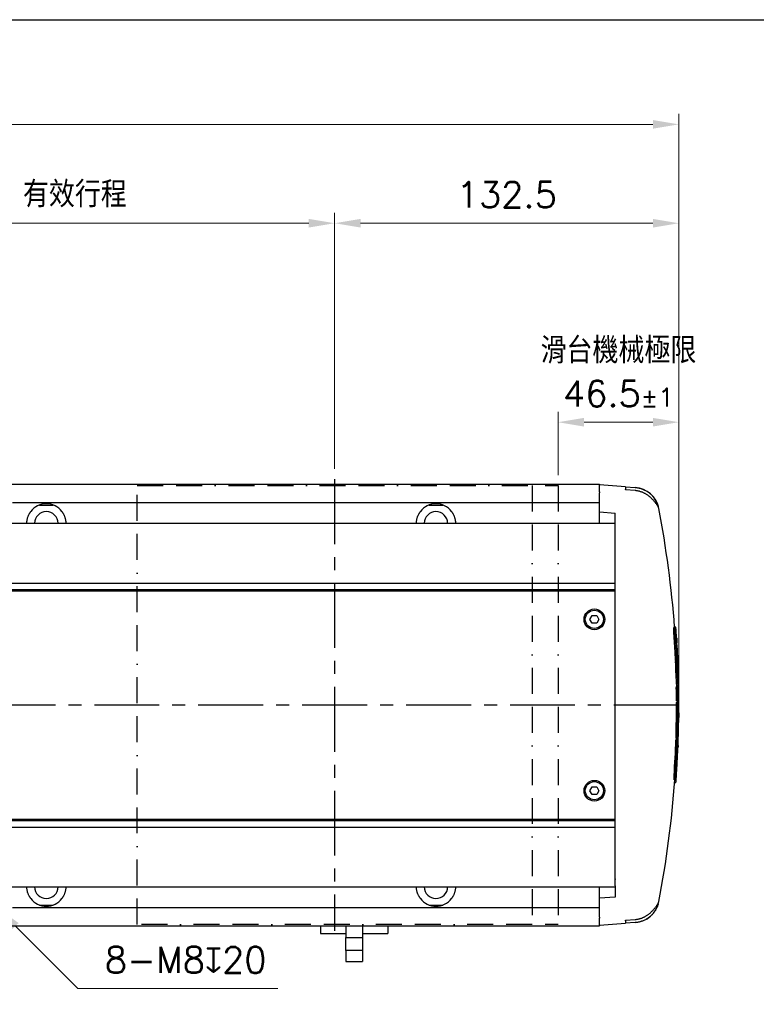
# Model space of a CAD drawing. Header units: millimetres. Extents: x 2163 to 8256, y 0 to 2680.
# Tile 47 of 47: x 7462 to 7745, y 2301 to 2680. Entities that reach past the tile are written whole.
import ezdxf

# ---------------------------------------------------------------- set-up
doc = ezdxf.new("R2010")
doc.units = ezdxf.units.MM
doc.linetypes.add('BORDERX2', pattern=[3.5, 1, -0.5, 1, -0.5, 0, -0.5])
doc.linetypes.add('CENTERX2', pattern=[4, 2.5, -0.5, 0.5, -0.5])
doc.layers.add('AM_0', color=7, linetype='Continuous', lineweight=50)
doc.layers.add('可見 (ISO)', color=7, linetype='Continuous', lineweight=25)
doc.styles.add('尺寸標註', font='romans.shx', dxfattribs={"bigfont": 'CHINESET.SHX'})
doc.dimstyles.new('CNS4~1$0', dxfattribs={"dimtxt": 10, "dimasz": 10, "dimexe": 4, "dimexo": 4, "dimgap": 6, "dimtad": 1, "dimtoh": 1, "dimdsep": 46, "dimtxsty": '尺寸標註', "dimcen": 0, "dimclrd": 2, "dimclre": 2, "dimclrt": 3, "dimadec": 0, "dimazin": 2, "dimtp": 0.1, "dimtm": 0.1, "dimtfac": 0.71, "dimtmove": 0, "dimatfit": 0, "dimfxl": 4, "dimlwd": 13, "dimlwe": 13, "dimarcsym": 0})
doc.dimstyles.new('CNS4~1$4', dxfattribs={"dimtxt": 10, "dimasz": 10, "dimexe": 4, "dimexo": 4, "dimgap": 6, "dimtad": 1, "dimtoh": 1, "dimdsep": 46, "dimtxsty": '尺寸標註', "dimcen": 0, "dimclrd": 2, "dimclre": 2, "dimclrt": 3, "dimadec": 0, "dimazin": 2, "dimtp": 0.1, "dimtm": 0.1, "dimtfac": 0.71, "dimtmove": 0, "dimatfit": 0, "dimfxl": 4, "dimlwd": 13, "dimlwe": 13, "dimarcsym": 0})

# ---------------------------------------------------------------- blocks, each defined once
blk = doc.blocks.new('*D240')
at = {"color": 2, "lineweight": 13, "transparency": 16777216}
for p, q in [((7450.33, 2341), (7453.15, 2338.17)), ((7460.22, 2331.1), (7484.23, 2307.07)), ((7484.23, 2307.07), (7561.19, 2307.07))]:
    blk.add_line(p, q, dxfattribs=at)
at = {"color": 2, "transparency": 16777216}
blk.add_solid([(7461.4, 2332.27), (7459.04, 2329.92), (7453.15, 2338.17)], dxfattribs=at)
at = {"layer": 'Defpoints', "color": 0, "transparency": 16777216}
for p in [(7450.33, 2341), (7453.15, 2338.17)]:
    blk.add_point(p, dxfattribs=at)
at = {"color": 3, "transparency": 16777216, "insert": (7525.71, 2318.07), "char_height": 10, "attachment_point": 5, "style": '尺寸標註'}
blk.add_mtext('8-M8{\\Famgdt;x}20', dxfattribs=at)
blk = doc.blocks.new('*D264')
at = {"layer": 'AM_0', "color": 2, "lineweight": 13, "transparency": 16777216}
for p, q in [((7383.06, 2507.23), (7383.06, 2605.78)), ((7583.06, 2507.23), (7583.06, 2605.78)), ((7393.06, 2601.78), (7573.06, 2601.78))]:
    blk.add_line(p, q, dxfattribs=at)
at = {"layer": 'AM_0', "color": 2, "transparency": 16777216}
for points in [[(7393.06, 2603.44), (7393.06, 2600.11), (7383.06, 2601.78)], [(7573.06, 2603.44), (7573.06, 2600.11), (7583.06, 2601.78)]]:
    blk.add_solid(points, dxfattribs=at)
at = {"layer": 'Defpoints', "color": 0, "transparency": 16777216}
for p in [(7583.06, 2601.78), (7383.06, 2503.23), (7583.06, 2503.23)]:
    blk.add_point(p, dxfattribs=at)
at = {"layer": 'AM_0', "color": 3, "transparency": 16777216, "insert": (7483.06, 2612.88), "char_height": 10, "attachment_point": 5, "style": '尺寸標註'}
blk.add_mtext('有效行程\\P', dxfattribs=at)
blk = doc.blocks.new('*D265')
at = {"layer": 'AM_0', "color": 2, "lineweight": 13, "transparency": 16777216}
for p, q in [((7583.06, 2507.23), (7583.06, 2605.78)), ((7715.56, 2420.23), (7715.56, 2605.78)), ((7593.06, 2601.78), (7705.56, 2601.78))]:
    blk.add_line(p, q, dxfattribs=at)
at = {"layer": 'AM_0', "color": 2, "transparency": 16777216}
for points in [[(7593.06, 2603.44), (7593.06, 2600.11), (7583.06, 2601.78)], [(7705.56, 2603.44), (7705.56, 2600.11), (7715.56, 2601.78)]]:
    blk.add_solid(points, dxfattribs=at)
at = {"layer": 'Defpoints', "color": 0, "transparency": 16777216}
for p in [(7715.56, 2601.78), (7583.06, 2503.23), (7715.56, 2416.23)]:
    blk.add_point(p, dxfattribs=at)
at = {"layer": 'AM_0', "color": 3, "transparency": 16777216, "insert": (7649.31, 2612.78), "char_height": 10, "attachment_point": 5, "style": '尺寸標註'}
blk.add_mtext('132.5', dxfattribs=at)
blk = doc.blocks.new('*D266')
at = {"color": 2, "lineweight": 13, "transparency": 16777216}
for p, q in [((7669.06, 2504.73), (7669.06, 2529.15)), ((7715.56, 2420.23), (7715.56, 2529.15)), ((7705.56, 2525.15), (7679.06, 2525.15))]:
    blk.add_line(p, q, dxfattribs=at)
at = {"color": 2, "transparency": 16777216}
for points in [[(7679.06, 2526.81), (7679.06, 2523.48), (7669.06, 2525.15)], [(7705.56, 2526.81), (7705.56, 2523.48), (7715.56, 2525.15)]]:
    blk.add_solid(points, dxfattribs=at)
at = {"layer": 'Defpoints', "color": 0, "transparency": 16777216}
for p in [(7669.06, 2525.15), (7669.06, 2500.73), (7715.56, 2416.23)]:
    blk.add_point(p, dxfattribs=at)
at = {"color": 3, "transparency": 16777216, "insert": (7692.31, 2544.48), "char_height": 10, "attachment_point": 5, "style": '尺寸標註'}
blk.add_mtext('滑台機械極限\\P46.5{}{\\H0.71x;\\C3;%%p1}', dxfattribs=at)
blk = doc.blocks.new('*D267')
at = {"layer": 'AM_0', "color": 2, "lineweight": 13, "transparency": 16777216}
for p, q in [((7104.56, 2420.23), (7104.56, 2643.85)), ((7715.56, 2420.23), (7715.56, 2643.85)), ((7705.56, 2639.85), (7114.56, 2639.85))]:
    blk.add_line(p, q, dxfattribs=at)
at = {"layer": 'AM_0', "color": 2, "transparency": 16777216}
for points in [[(7114.56, 2641.51), (7114.56, 2638.18), (7104.56, 2639.85)], [(7705.56, 2641.51), (7705.56, 2638.18), (7715.56, 2639.85)]]:
    blk.add_solid(points, dxfattribs=at)
at = {"layer": 'Defpoints', "color": 0, "transparency": 16777216}
for p in [(7104.56, 2639.85), (7104.56, 2416.23), (7715.56, 2416.23)]:
    blk.add_point(p, dxfattribs=at)
at = {"layer": 'AM_0', "color": 3, "transparency": 16777216, "insert": (7446.48, 2650.85), "char_height": 10, "attachment_point": 5, "style": '尺寸標註'}
blk.add_mtext('L', dxfattribs=at)

msp = doc.modelspace()

# ---------------------------------------------------------------- linework, layer by layer
at = {"color": 4, "linetype": 'CENTERX2', "ltscale": 10}
for p, q in [((7583.064, 2503.226), (7583.064, 2329.226)), ((7715.564, 2416.226), (7104.564, 2416.226))]:
    msp.add_line(p, q, dxfattribs=at)
for p, q in [((7129.064, 2463.226), (7691.064, 2463.226)), ((7129.064, 2460.726), (7691.064, 2460.726)), ((7129.064, 2460.226), (7691.064, 2460.226)), ((7129.064, 2372.226), (7691.064, 2372.226)), ((7129.064, 2371.726), (7691.064, 2371.726)), ((7129.064, 2369.226), (7691.064, 2369.226))]:
    msp.add_line(p, q)
at = {"color": 5}
msp.add_lwpolyline([(6424.156, 2680.163), (8256.421, 2680.163), (8256.421, 0), (6424.156, 0)], close=True, dxfattribs=at)
at = {"color": 3, "linetype": 'BORDERX2', "ltscale": 10}
msp.add_lwpolyline([(7507.064, 2500.726), (7659.064, 2500.726), (7659.064, 2331.726), (7507.064, 2331.726)], close=True, dxfattribs=at)
msp.add_lwpolyline([(7664.064, 2500.726), (7669.064, 2500.726), (7669.064, 2331.726), (7664.064, 2331.726)], dxfattribs=at)
at = {"layer": '可見 (ISO)'}
for p, q in [((7135.064, 2501.226), (7685.064, 2501.226)), ((7685.064, 2501.226), (7685.064, 2501.185)), ((7685.064, 2498.356), (7685.064, 2501.185)), ((7695.064, 2500.276), (7685.064, 2500.976)), ((7695.064, 2500.276), (7695.064, 2499.291)), ((7695.064, 2500.276), (7698.71, 2500.021)), ((7695.064, 2499.098), (7695.064, 2499.291)), ((7698.722, 2498.814), (7695.064, 2499.098)), ((7685.064, 2498.356), (7685.064, 2497.952)), ((7685.064, 2490.636), (7685.064, 2497.952)), ((7459.064, 2494.226), (7685.064, 2494.226)), ((7469.465, 2493.261), (7474.664, 2493.261)), ((7619.465, 2493.261), (7624.664, 2493.261)), ((7685.064, 2490.636), (7691.064, 2490.171)), ((7685.064, 2486.226), (7685.064, 2490.636)), ((7691.064, 2346.559), (7691.064, 2490.171)), ((7129.064, 2486.226), (7691.064, 2486.226)), ((7681.332, 2449.226), (7682.198, 2450.726)), ((7682.198, 2450.726), (7683.93, 2450.726)), ((7683.93, 2450.726), (7684.796, 2449.226)), ((7682.198, 2447.726), (7681.332, 2449.226)), ((7683.93, 2447.726), (7682.198, 2447.726)), ((7684.796, 2449.226), (7683.93, 2447.726)), ((7714.128, 2446.135), (7713.628, 2446.135)), ((7714.436, 2446.16), (7713.943, 2446.16)), ((7714.19, 2443.831), (7713.69, 2443.831)), ((7714.462, 2444.412), (7714.434, 2444.412)), ((7714.545, 2443.764), (7714.521, 2443.764)), ((7714.729, 2439.878), (7714.661, 2439.878)), ((7714.774, 2439.578), (7714.679, 2439.578)), ((7714.799, 2439.386), (7714.69, 2439.386)), ((7714.849, 2438.93), (7714.716, 2438.93)), ((7714.928, 2438.18), (7714.758, 2438.18)), ((7714.656, 2435.994), (7714.156, 2435.994)), ((7715.001, 2435.312), (7714.973, 2435.312)), ((7715.066, 2434.733), (7715.041, 2434.733)), ((7714.794, 2432.97), (7714.294, 2432.97)), ((7714.942, 2432.374), (7714.851, 2432.374)), ((7715.164, 2430.778), (7714.993, 2430.778)), ((7714.976, 2427.828), (7714.476, 2427.828)), ((7715.203, 2430.478), (7715.017, 2430.478)), ((7715.223, 2430.287), (7715.033, 2430.287)), ((7715.26, 2429.899), (7715.064, 2429.899)), ((7715.35, 2428.74), (7715.151, 2428.74)), ((7715.369, 2428.547), (7715.164, 2428.547)), ((7715.371, 2428.528), (7715.166, 2428.528)), ((7715.284, 2423.673), (7714.784, 2423.673)), ((7715.333, 2425.826), (7715.304, 2425.826)), ((7715.406, 2424.274), (7715.381, 2424.274)), ((7715.09, 2422.863), (7714.59, 2422.863)), ((7715.435, 2419.48), (7715.406, 2419.48)), ((7715.471, 2419.813), (7715.446, 2419.813)), ((7715.142, 2417.862), (7714.642, 2417.862)), ((7715.247, 2417.343), (7714.747, 2417.343)), ((7715.563, 2417.158), (7715.302, 2417.158)), ((7715.456, 2415.619), (7715.428, 2415.619)), ((7715.143, 2415.038), (7714.643, 2415.038)), ((7715.492, 2414.971), (7715.468, 2414.971)), ((7715.472, 2409.388), (7715.303, 2409.388)), ((7715.448, 2410.137), (7715.315, 2410.137)), ((7715.43, 2410.594), (7715.322, 2410.594)), ((7715.42, 2410.785), (7715.324, 2410.785)), ((7715.396, 2411.085), (7715.328, 2411.085)), ((7715.043, 2407.201), (7714.543, 2407.201)), ((7715.339, 2406.52), (7715.311, 2406.52)), ((7715.362, 2405.941), (7715.338, 2405.941)), ((7714.92, 2402.814), (7714.42, 2402.814)), ((7715.069, 2403.581), (7714.569, 2403.581)), ((7715.175, 2401.985), (7715, 2401.985)), ((7715.192, 2401.686), (7715.025, 2401.686)), ((7715.199, 2401.494), (7715.039, 2401.494)), ((7715.208, 2401.107), (7715.056, 2401.107)), ((7715.22, 2399.735), (7715.001, 2399.735)), ((7715.219, 2399.755), (7715.002, 2399.755)), ((7715.214, 2399.948), (7715.01, 2399.948)), ((7714.901, 2395.31), (7714.872, 2395.31)), ((7714.907, 2394.696), (7714.882, 2394.696)), ((7714.221, 2389.064), (7713.721, 2389.064)), ((7714.642, 2390.235), (7714.496, 2390.235)), ((7714.645, 2390.67), (7714.524, 2390.67)), ((7714.643, 2390.861), (7714.536, 2390.861)), ((7714.64, 2391.271), (7714.562, 2391.271)), ((7714.305, 2387.454), (7713.805, 2387.454)), ((7714.436, 2386.292), (7713.943, 2386.292)), ((7714.537, 2387.579), (7714.314, 2387.579)), ((7681.332, 2383.226), (7682.198, 2384.726)), ((7682.198, 2381.726), (7681.332, 2383.226)), ((7682.198, 2384.726), (7683.93, 2384.726)), ((7683.93, 2381.726), (7682.198, 2381.726)), ((7683.93, 2384.726), (7684.796, 2383.226)), ((7684.796, 2383.226), (7683.93, 2381.726)), ((7691.064, 2349.304), (7691.064, 2349.014)), ((7129.064, 2346.226), (7691.064, 2346.226)), ((7685.064, 2341.815), (7685.064, 2346.226)), ((7691.064, 2346.559), (7691.064, 2342.281)), ((7691.064, 2342.281), (7685.064, 2341.815)), ((7685.064, 2334.499), (7685.064, 2341.815)), ((7459.064, 2338.226), (7685.064, 2338.226)), ((7469.465, 2339.191), (7474.664, 2339.191)), ((7619.465, 2339.191), (7624.664, 2339.191)), ((7685.064, 2334.499), (7685.064, 2334.096)), ((7685.064, 2331.266), (7685.064, 2334.096)), ((7685.064, 2331.476), (7695.064, 2332.175)), ((7695.064, 2333.353), (7698.722, 2333.637)), ((7695.064, 2333.16), (7695.064, 2333.353)), ((7695.064, 2333.16), (7695.064, 2332.175)), ((7698.71, 2332.43), (7695.064, 2332.175)), ((7135.064, 2331.226), (7587.394, 2331.226)), ((7577.569, 2331.226), (7577.569, 2328.226)), ((7577.569, 2328.226), (7587.394, 2328.226)), ((7587.394, 2331.226), (7587.394, 2326.726)), ((7587.394, 2331.226), (7593.744, 2331.226)), ((7593.744, 2331.226), (7685.064, 2331.226)), ((7593.744, 2331.226), (7593.744, 2326.726)), ((7593.744, 2328.226), (7603.569, 2328.226)), ((7603.569, 2331.226), (7603.569, 2328.226)), ((7685.064, 2331.266), (7685.064, 2331.226)), ((7587.394, 2321.726), (7587.394, 2326.726)), ((7587.394, 2326.726), (7593.744, 2326.726)), ((7593.744, 2326.726), (7593.744, 2321.726)), ((7593.744, 2321.726), (7587.394, 2321.726)), ((7587.394, 2321.726), (7587.394, 2317.526)), ((7593.744, 2321.726), (7593.744, 2317.526)), ((7587.394, 2317.526), (7593.744, 2317.526))]:
    msp.add_line(p, q, dxfattribs=at)
at = {"layer": '可見 (ISO)', "flags": 128}
for points in [[(7698.71, 2500.021), (7699.015, 2499.995), (7699.326, 2499.959), (7699.643, 2499.911), (7699.962, 2499.853), (7700.282, 2499.785), (7700.601, 2499.705), (7700.917, 2499.614), (7701.229, 2499.514), (7701.535, 2499.404), (7701.834, 2499.286), (7702.124, 2499.161), (7702.403, 2499.03), (7702.675, 2498.892), (7702.948, 2498.742), (7703.222, 2498.58), (7703.496, 2498.408), (7703.766, 2498.224), (7704.032, 2498.031), (7704.291, 2497.829), (7704.543, 2497.618), (7704.787, 2497.401), (7705.02, 2497.179), (7705.243, 2496.953), (7705.454, 2496.726)], [(7703.968, 2496.726), (7703.773, 2496.875), (7703.576, 2497.019), (7703.376, 2497.157), (7703.175, 2497.29), (7702.974, 2497.416), (7702.772, 2497.537), (7702.57, 2497.651), (7702.37, 2497.758), (7702.166, 2497.861), (7701.956, 2497.961), (7701.74, 2498.058), (7701.52, 2498.15), (7701.294, 2498.238), (7701.065, 2498.321), (7700.833, 2498.399), (7700.598, 2498.471), (7700.362, 2498.536), (7700.124, 2498.595), (7699.886, 2498.648), (7699.649, 2498.694), (7699.413, 2498.733), (7699.18, 2498.767), (7698.949, 2498.794), (7698.722, 2498.814)], [(7707.606, 2492.734), (7707.59, 2492.726), (7707.563, 2492.744), (7707.526, 2492.787), (7707.477, 2492.855), (7707.415, 2492.946), (7707.34, 2493.06), (7707.251, 2493.195), (7707.147, 2493.349), (7707.03, 2493.519), (7706.898, 2493.704), (7706.753, 2493.901), (7706.595, 2494.108), (7706.424, 2494.322), (7706.241, 2494.542), (7706.049, 2494.765), (7705.846, 2494.99), (7705.635, 2495.216), (7705.416, 2495.44), (7705.19, 2495.663), (7704.956, 2495.883), (7704.717, 2496.1), (7704.472, 2496.313), (7704.222, 2496.522), (7703.968, 2496.726)], [(7705.454, 2496.726), (7705.624, 2496.532), (7705.788, 2496.333), (7705.947, 2496.132), (7706.1, 2495.927), (7706.246, 2495.721), (7706.385, 2495.513), (7706.517, 2495.304), (7706.641, 2495.097), (7706.758, 2494.892), (7706.866, 2494.691), (7706.966, 2494.493), (7707.059, 2494.299), (7707.144, 2494.111), (7707.221, 2493.932), (7707.29, 2493.762), (7707.351, 2493.601), (7707.405, 2493.452), (7707.452, 2493.314), (7707.493, 2493.189), (7707.527, 2493.078), (7707.555, 2492.981), (7707.577, 2492.899), (7707.594, 2492.833), (7707.606, 2492.782)], [(7707.606, 2492.782), (7707.606, 2492.779), (7707.607, 2492.776), (7707.607, 2492.774), (7707.608, 2492.771), (7707.608, 2492.769), (7707.608, 2492.766), (7707.609, 2492.764), (7707.609, 2492.761), (7707.609, 2492.759), (7707.609, 2492.757), (7707.609, 2492.755), (7707.609, 2492.753), (7707.609, 2492.751), (7707.609, 2492.749), (7707.609, 2492.747), (7707.609, 2492.746), (7707.609, 2492.744), (7707.608, 2492.742), (7707.608, 2492.741), (7707.608, 2492.739), (7707.607, 2492.738), (7707.607, 2492.737), (7707.606, 2492.735), (7707.606, 2492.734)], [(7464.566, 2486.225), (7464.571, 2486.478), (7464.583, 2486.729), (7464.603, 2486.978), (7464.632, 2487.223), (7464.668, 2487.465), (7464.711, 2487.702), (7464.762, 2487.933), (7464.819, 2488.159), (7464.881, 2488.377), (7464.948, 2488.589), (7465.018, 2488.792), (7465.092, 2488.988), (7465.169, 2489.175), (7465.247, 2489.352), (7465.327, 2489.521), (7465.41, 2489.684), (7465.494, 2489.841), (7465.58, 2489.992), (7465.666, 2490.137), (7465.752, 2490.274), (7465.837, 2490.403), (7465.92, 2490.525), (7466, 2490.638), (7466.076, 2490.741)], [(7478.053, 2490.741), (7478.129, 2490.638), (7478.209, 2490.525), (7478.292, 2490.403), (7478.377, 2490.274), (7478.463, 2490.137), (7478.549, 2489.992), (7478.635, 2489.841), (7478.719, 2489.684), (7478.802, 2489.521), (7478.882, 2489.352), (7478.96, 2489.175), (7479.037, 2488.988), (7479.111, 2488.792), (7479.181, 2488.589), (7479.248, 2488.377), (7479.31, 2488.159), (7479.367, 2487.933), (7479.418, 2487.702), (7479.461, 2487.465), (7479.497, 2487.223), (7479.526, 2486.978), (7479.546, 2486.729), (7479.558, 2486.478), (7479.563, 2486.225)], [(7614.566, 2486.225), (7614.571, 2486.478), (7614.583, 2486.729), (7614.603, 2486.978), (7614.632, 2487.223), (7614.668, 2487.465), (7614.711, 2487.702), (7614.762, 2487.933), (7614.819, 2488.159), (7614.881, 2488.377), (7614.948, 2488.589), (7615.018, 2488.792), (7615.092, 2488.988), (7615.169, 2489.175), (7615.247, 2489.352), (7615.327, 2489.521), (7615.41, 2489.684), (7615.494, 2489.841), (7615.58, 2489.992), (7615.666, 2490.137), (7615.752, 2490.274), (7615.837, 2490.403), (7615.92, 2490.525), (7616, 2490.638), (7616.076, 2490.741)], [(7628.053, 2490.741), (7628.129, 2490.638), (7628.209, 2490.525), (7628.292, 2490.403), (7628.377, 2490.274), (7628.463, 2490.137), (7628.549, 2489.992), (7628.635, 2489.841), (7628.719, 2489.684), (7628.802, 2489.521), (7628.882, 2489.352), (7628.96, 2489.175), (7629.037, 2488.988), (7629.111, 2488.792), (7629.181, 2488.589), (7629.248, 2488.377), (7629.31, 2488.159), (7629.367, 2487.933), (7629.418, 2487.702), (7629.461, 2487.465), (7629.497, 2487.223), (7629.526, 2486.978), (7629.546, 2486.729), (7629.558, 2486.478), (7629.563, 2486.225)], [(7713.69, 2443.831), (7713.68, 2443.982), (7713.671, 2444.129), (7713.662, 2444.274), (7713.654, 2444.42), (7713.646, 2444.565), (7713.638, 2444.708), (7713.631, 2444.848), (7713.625, 2444.984), (7713.619, 2445.114), (7713.615, 2445.238), (7713.61, 2445.356), (7713.607, 2445.466), (7713.605, 2445.568), (7713.603, 2445.661), (7713.602, 2445.745), (7713.602, 2445.823), (7713.602, 2445.893), (7713.604, 2445.956), (7713.606, 2446.01), (7713.609, 2446.055), (7713.612, 2446.09), (7713.617, 2446.115), (7713.622, 2446.13), (7713.628, 2446.135)], [(7714.19, 2443.831), (7714.179, 2443.999), (7714.169, 2444.164), (7714.159, 2444.327), (7714.15, 2444.489), (7714.141, 2444.651), (7714.133, 2444.809), (7714.126, 2444.962), (7714.12, 2445.108), (7714.114, 2445.248), (7714.11, 2445.378), (7714.106, 2445.499), (7714.104, 2445.609), (7714.102, 2445.709), (7714.102, 2445.799), (7714.102, 2445.88), (7714.103, 2445.951), (7714.106, 2446.012), (7714.109, 2446.061), (7714.113, 2446.098), (7714.119, 2446.122), (7714.125, 2446.133), (7714.132, 2446.133), (7714.139, 2446.12), (7714.147, 2446.097)], [(7714.147, 2446.097), (7714.152, 2446.085), (7714.157, 2446.074), (7714.161, 2446.061), (7714.166, 2446.049), (7714.17, 2446.035), (7714.175, 2446.021), (7714.18, 2446.007), (7714.184, 2445.992), (7714.189, 2445.976), (7714.194, 2445.96), (7714.198, 2445.943), (7714.203, 2445.926), (7714.208, 2445.908), (7714.213, 2445.89), (7714.217, 2445.871), (7714.222, 2445.851), (7714.227, 2445.831), (7714.231, 2445.811), (7714.236, 2445.79), (7714.241, 2445.769), (7714.246, 2445.747), (7714.25, 2445.724), (7714.255, 2445.701), (7714.26, 2445.678)], [(7714.722, 2442.073), (7714.726, 2442.027), (7714.73, 2441.978), (7714.733, 2441.926), (7714.738, 2441.871), (7714.742, 2441.813), (7714.746, 2441.753), (7714.75, 2441.69), (7714.755, 2441.625), (7714.76, 2441.558), (7714.764, 2441.487), (7714.769, 2441.412), (7714.774, 2441.335), (7714.78, 2441.254), (7714.785, 2441.171), (7714.791, 2441.084), (7714.796, 2440.995), (7714.802, 2440.903), (7714.808, 2440.808), (7714.814, 2440.711), (7714.82, 2440.611), (7714.827, 2440.509), (7714.833, 2440.405), (7714.839, 2440.298), (7714.846, 2440.19)], [(7714.372, 2432.97), (7714.364, 2433.057), (7714.355, 2433.148), (7714.346, 2433.244), (7714.337, 2433.344), (7714.328, 2433.449), (7714.319, 2433.559), (7714.31, 2433.672), (7714.3, 2433.789), (7714.291, 2433.91), (7714.282, 2434.034), (7714.272, 2434.162), (7714.263, 2434.292), (7714.253, 2434.426), (7714.244, 2434.562), (7714.234, 2434.7), (7714.225, 2434.841), (7714.216, 2434.982), (7714.207, 2435.126), (7714.198, 2435.27), (7714.189, 2435.415), (7714.18, 2435.56), (7714.172, 2435.705), (7714.164, 2435.85), (7714.156, 2435.994)], [(7714.942, 2432.374), (7714.932, 2432.447), (7714.921, 2432.528), (7714.91, 2432.619), (7714.899, 2432.716), (7714.887, 2432.821), (7714.876, 2432.933), (7714.864, 2433.05), (7714.853, 2433.174), (7714.841, 2433.308), (7714.828, 2433.449), (7714.816, 2433.598), (7714.803, 2433.755), (7714.79, 2433.918), (7714.778, 2434.088), (7714.765, 2434.264), (7714.752, 2434.445), (7714.739, 2434.63), (7714.726, 2434.82), (7714.714, 2435.013), (7714.702, 2435.208), (7714.69, 2435.404), (7714.678, 2435.601), (7714.667, 2435.798), (7714.656, 2435.994)], [(7715.346, 2429.431), (7715.349, 2429.352), (7715.352, 2429.275), (7715.354, 2429.203), (7715.356, 2429.134), (7715.358, 2429.069), (7715.36, 2429.008), (7715.362, 2428.95), (7715.363, 2428.895), (7715.365, 2428.842), (7715.366, 2428.793), (7715.367, 2428.748), (7715.369, 2428.707), (7715.369, 2428.669), (7715.37, 2428.636), (7715.371, 2428.607), (7715.371, 2428.582), (7715.371, 2428.563), (7715.372, 2428.547), (7715.371, 2428.537), (7715.371, 2428.53), (7715.371, 2428.528), (7715.37, 2428.53), (7715.37, 2428.537), (7715.369, 2428.547)], [(7715.369, 2428.547), (7715.368, 2428.552), (7715.368, 2428.556), (7715.367, 2428.561), (7715.366, 2428.567), (7715.366, 2428.573), (7715.365, 2428.579), (7715.364, 2428.585), (7715.364, 2428.592), (7715.363, 2428.599), (7715.362, 2428.606), (7715.361, 2428.614), (7715.361, 2428.622), (7715.36, 2428.63), (7715.359, 2428.638), (7715.358, 2428.647), (7715.357, 2428.656), (7715.356, 2428.666), (7715.356, 2428.676), (7715.355, 2428.686), (7715.354, 2428.696), (7715.353, 2428.707), (7715.352, 2428.718), (7715.351, 2428.729), (7715.35, 2428.74)], [(7714.643, 2415.038), (7714.644, 2415.189), (7714.645, 2415.337), (7714.647, 2415.482), (7714.649, 2415.628), (7714.652, 2415.773), (7714.654, 2415.916), (7714.658, 2416.056), (7714.661, 2416.192), (7714.665, 2416.323), (7714.669, 2416.447), (7714.674, 2416.564), (7714.678, 2416.674), (7714.683, 2416.776), (7714.688, 2416.869), (7714.693, 2416.953), (7714.698, 2417.031), (7714.704, 2417.101), (7714.71, 2417.164), (7714.716, 2417.218), (7714.722, 2417.263), (7714.728, 2417.298), (7714.734, 2417.323), (7714.741, 2417.337), (7714.747, 2417.342)], [(7715.143, 2415.038), (7715.144, 2415.207), (7715.146, 2415.372), (7715.148, 2415.535), (7715.15, 2415.698), (7715.153, 2415.859), (7715.157, 2416.017), (7715.16, 2416.17), (7715.165, 2416.317), (7715.169, 2416.456), (7715.174, 2416.586), (7715.18, 2416.707), (7715.185, 2416.818), (7715.191, 2416.917), (7715.197, 2417.006), (7715.203, 2417.087), (7715.209, 2417.159), (7715.216, 2417.22), (7715.223, 2417.269), (7715.23, 2417.306), (7715.237, 2417.33), (7715.244, 2417.341), (7715.251, 2417.34), (7715.257, 2417.328), (7715.264, 2417.304)], [(7715.264, 2417.304), (7715.268, 2417.293), (7715.271, 2417.281), (7715.275, 2417.269), (7715.279, 2417.256), (7715.282, 2417.243), (7715.286, 2417.229), (7715.289, 2417.214), (7715.293, 2417.199), (7715.297, 2417.183), (7715.3, 2417.167), (7715.304, 2417.15), (7715.307, 2417.133), (7715.31, 2417.115), (7715.314, 2417.097), (7715.317, 2417.078), (7715.32, 2417.059), (7715.324, 2417.039), (7715.327, 2417.019), (7715.33, 2416.998), (7715.333, 2416.976), (7715.336, 2416.954), (7715.34, 2416.932), (7715.343, 2416.909), (7715.346, 2416.885)], [(7715.547, 2413.28), (7715.548, 2413.234), (7715.548, 2413.185), (7715.548, 2413.133), (7715.548, 2413.078), (7715.548, 2413.021), (7715.548, 2412.96), (7715.548, 2412.898), (7715.548, 2412.833), (7715.547, 2412.765), (7715.547, 2412.694), (7715.547, 2412.62), (7715.546, 2412.543), (7715.546, 2412.462), (7715.545, 2412.379), (7715.544, 2412.292), (7715.544, 2412.203), (7715.543, 2412.111), (7715.542, 2412.016), (7715.541, 2411.919), (7715.54, 2411.819), (7715.539, 2411.717), (7715.538, 2411.612), (7715.537, 2411.506), (7715.535, 2411.397)], [(7714.569, 2403.581), (7714.563, 2403.654), (7714.558, 2403.736), (7714.554, 2403.826), (7714.55, 2403.924), (7714.546, 2404.029), (7714.542, 2404.14), (7714.539, 2404.257), (7714.537, 2404.382), (7714.534, 2404.515), (7714.532, 2404.656), (7714.53, 2404.806), (7714.529, 2404.962), (7714.528, 2405.126), (7714.527, 2405.295), (7714.527, 2405.471), (7714.527, 2405.652), (7714.528, 2405.838), (7714.529, 2406.028), (7714.531, 2406.22), (7714.532, 2406.415), (7714.535, 2406.612), (7714.537, 2406.809), (7714.54, 2407.006), (7714.543, 2407.201)], [(7715.069, 2403.581), (7715.063, 2403.654), (7715.058, 2403.736), (7715.054, 2403.826), (7715.05, 2403.924), (7715.046, 2404.029), (7715.042, 2404.14), (7715.039, 2404.257), (7715.037, 2404.382), (7715.034, 2404.515), (7715.032, 2404.656), (7715.03, 2404.806), (7715.029, 2404.962), (7715.028, 2405.126), (7715.027, 2405.295), (7715.027, 2405.471), (7715.027, 2405.652), (7715.028, 2405.838), (7715.029, 2406.028), (7715.031, 2406.22), (7715.032, 2406.415), (7715.035, 2406.612), (7715.037, 2406.809), (7715.04, 2407.006), (7715.043, 2407.201)], [(7715.261, 2400.639), (7715.258, 2400.559), (7715.255, 2400.483), (7715.252, 2400.41), (7715.249, 2400.341), (7715.246, 2400.276), (7715.244, 2400.215), (7715.241, 2400.157), (7715.239, 2400.102), (7715.237, 2400.05), (7715.235, 2400.001), (7715.232, 2399.956), (7715.231, 2399.914), (7715.229, 2399.877), (7715.227, 2399.843), (7715.226, 2399.814), (7715.224, 2399.79), (7715.223, 2399.77), (7715.222, 2399.755), (7715.221, 2399.744), (7715.221, 2399.738), (7715.22, 2399.736), (7715.22, 2399.738), (7715.219, 2399.744), (7715.219, 2399.755)], [(7715.219, 2399.755), (7715.219, 2399.759), (7715.219, 2399.764), (7715.219, 2399.769), (7715.218, 2399.774), (7715.218, 2399.78), (7715.218, 2399.786), (7715.218, 2399.792), (7715.217, 2399.799), (7715.217, 2399.806), (7715.217, 2399.814), (7715.217, 2399.821), (7715.217, 2399.829), (7715.216, 2399.837), (7715.216, 2399.846), (7715.216, 2399.855), (7715.216, 2399.864), (7715.216, 2399.873), (7715.215, 2399.883), (7715.215, 2399.893), (7715.215, 2399.904), (7715.215, 2399.914), (7715.215, 2399.925), (7715.214, 2399.936), (7715.214, 2399.948)], [(7466.076, 2341.71), (7466, 2341.814), (7465.92, 2341.926), (7465.837, 2342.048), (7465.752, 2342.177), (7465.666, 2342.315), (7465.58, 2342.459), (7465.494, 2342.61), (7465.41, 2342.768), (7465.327, 2342.93), (7465.247, 2343.099), (7465.169, 2343.276), (7465.092, 2343.463), (7465.018, 2343.659), (7464.948, 2343.863), (7464.881, 2344.074), (7464.819, 2344.293), (7464.762, 2344.518), (7464.711, 2344.749), (7464.668, 2344.986), (7464.632, 2345.228), (7464.603, 2345.474), (7464.583, 2345.722), (7464.571, 2345.974), (7464.566, 2346.226)], [(7479.563, 2346.226), (7479.558, 2345.974), (7479.546, 2345.722), (7479.526, 2345.474), (7479.497, 2345.228), (7479.461, 2344.986), (7479.418, 2344.749), (7479.367, 2344.518), (7479.31, 2344.293), (7479.248, 2344.074), (7479.181, 2343.863), (7479.111, 2343.659), (7479.037, 2343.463), (7478.96, 2343.276), (7478.882, 2343.099), (7478.802, 2342.93), (7478.719, 2342.768), (7478.635, 2342.61), (7478.549, 2342.459), (7478.463, 2342.315), (7478.377, 2342.177), (7478.292, 2342.048), (7478.209, 2341.926), (7478.129, 2341.814), (7478.053, 2341.71)], [(7616.076, 2341.71), (7616, 2341.814), (7615.92, 2341.926), (7615.837, 2342.048), (7615.752, 2342.177), (7615.666, 2342.315), (7615.58, 2342.459), (7615.494, 2342.61), (7615.41, 2342.768), (7615.327, 2342.93), (7615.247, 2343.099), (7615.169, 2343.276), (7615.092, 2343.463), (7615.018, 2343.659), (7614.948, 2343.863), (7614.881, 2344.074), (7614.819, 2344.293), (7614.762, 2344.518), (7614.711, 2344.749), (7614.668, 2344.986), (7614.632, 2345.228), (7614.603, 2345.474), (7614.583, 2345.722), (7614.571, 2345.974), (7614.566, 2346.226)], [(7629.563, 2346.226), (7629.558, 2345.974), (7629.546, 2345.722), (7629.526, 2345.474), (7629.497, 2345.228), (7629.461, 2344.986), (7629.418, 2344.749), (7629.367, 2344.518), (7629.31, 2344.293), (7629.248, 2344.074), (7629.181, 2343.863), (7629.111, 2343.659), (7629.037, 2343.463), (7628.96, 2343.276), (7628.882, 2343.099), (7628.802, 2342.93), (7628.719, 2342.768), (7628.635, 2342.61), (7628.549, 2342.459), (7628.463, 2342.315), (7628.377, 2342.177), (7628.292, 2342.048), (7628.209, 2341.926), (7628.129, 2341.814), (7628.053, 2341.71)], [(7703.968, 2335.726), (7704.223, 2335.93), (7704.472, 2336.138), (7704.717, 2336.351), (7704.956, 2336.568), (7705.19, 2336.789), (7705.416, 2337.011), (7705.636, 2337.236), (7705.847, 2337.462), (7706.049, 2337.687), (7706.242, 2337.91), (7706.425, 2338.13), (7706.596, 2338.345), (7706.754, 2338.552), (7706.9, 2338.749), (7707.031, 2338.934), (7707.148, 2339.103), (7707.251, 2339.256), (7707.34, 2339.391), (7707.415, 2339.505), (7707.477, 2339.597), (7707.526, 2339.664), (7707.563, 2339.707), (7707.59, 2339.725), (7707.606, 2339.717)], [(7707.606, 2339.669), (7707.594, 2339.618), (7707.577, 2339.552), (7707.555, 2339.47), (7707.527, 2339.373), (7707.493, 2339.262), (7707.452, 2339.137), (7707.405, 2338.999), (7707.351, 2338.85), (7707.29, 2338.689), (7707.221, 2338.519), (7707.144, 2338.339), (7707.059, 2338.151), (7706.966, 2337.958), (7706.865, 2337.76), (7706.757, 2337.557), (7706.64, 2337.351), (7706.515, 2337.144), (7706.383, 2336.936), (7706.244, 2336.729), (7706.098, 2336.523), (7705.946, 2336.318), (7705.788, 2336.117), (7705.623, 2335.919), (7705.454, 2335.726)], [(7707.606, 2339.717), (7707.606, 2339.716), (7707.607, 2339.715), (7707.607, 2339.713), (7707.608, 2339.712), (7707.608, 2339.71), (7707.608, 2339.709), (7707.609, 2339.707), (7707.609, 2339.706), (7707.609, 2339.704), (7707.609, 2339.702), (7707.609, 2339.7), (7707.609, 2339.698), (7707.609, 2339.696), (7707.609, 2339.694), (7707.609, 2339.692), (7707.609, 2339.69), (7707.609, 2339.688), (7707.608, 2339.685), (7707.608, 2339.683), (7707.608, 2339.68), (7707.607, 2339.678), (7707.607, 2339.675), (7707.606, 2339.672), (7707.606, 2339.669)], [(7705.454, 2335.726), (7705.243, 2335.498), (7705.02, 2335.272), (7704.787, 2335.05), (7704.543, 2334.833), (7704.291, 2334.623), (7704.032, 2334.42), (7703.766, 2334.227), (7703.496, 2334.044), (7703.222, 2333.871), (7702.948, 2333.709), (7702.675, 2333.559), (7702.403, 2333.421), (7702.124, 2333.29), (7701.834, 2333.165), (7701.535, 2333.047), (7701.229, 2332.938), (7700.917, 2332.837), (7700.601, 2332.746), (7700.282, 2332.667), (7699.962, 2332.598), (7699.643, 2332.54), (7699.326, 2332.493), (7699.015, 2332.456), (7698.71, 2332.43)], [(7698.722, 2333.637), (7698.949, 2333.657), (7699.18, 2333.684), (7699.413, 2333.718), (7699.649, 2333.757), (7699.886, 2333.803), (7700.124, 2333.856), (7700.362, 2333.915), (7700.598, 2333.98), (7700.833, 2334.052), (7701.065, 2334.13), (7701.294, 2334.213), (7701.52, 2334.301), (7701.74, 2334.394), (7701.956, 2334.49), (7702.166, 2334.59), (7702.37, 2334.693), (7702.57, 2334.8), (7702.772, 2334.914), (7702.974, 2335.035), (7703.175, 2335.162), (7703.376, 2335.294), (7703.576, 2335.433), (7703.773, 2335.577), (7703.968, 2335.726)]]:
    msp.add_lwpolyline(points, dxfattribs=at)
at = {"layer": '可見 (ISO)'}
for centre, radius in [((7683.064, 2449.226), 4), ((7683.064, 2449.226), 3.5), ((7683.064, 2383.226), 4), ((7683.064, 2383.226), 3.5)]:
    msp.add_circle(centre, radius, dxfattribs=at)
for centre, radius, start, end in [((7698.014, 2490.046), 10, 10.91089, 85.99994), ((7472.064, 2486.226), 7.5, 37.01786, 142.98214), ((7622.064, 2486.226), 7.5, 37.01786, 142.98214), ((7315.064, 2416.226), 400, 4.28825, 10.91089), ((7472.064, 2486.226), 4.5, 0, 180), ((7622.064, 2486.226), 4.5, 0, 180), ((7315.564, 2416.226), 399.993, 3.70821, 4.29181), ((7315.064, 2416.226), 399.58, 2.83573, 3.96143), ((7315.564, 2416.226), 399.58, 2.83573, 3.96143), ((7315.564, 2416.226), 399.864, 3.39102, 4.09509), ((7315.564, 2416.226), 399.892, 3.34776, 4.04182), ((7315.564, 2416.226), 399.905, 3.32019, 4.0142), ((7315.564, 2416.226), 399.93, 3.25444, 3.94836), ((7315.564, 2416.226), 399.797, 2.89682, 3.4992), ((7315.564, 2416.226), 400, 1.89183, 3.43472), ((7315.564, 2416.226), 399.966, 2.54473, 3.14665), ((7315.564, 2416.226), 399.864, 2.08561, 2.78881), ((7315.564, 2416.226), 399.892, 2.04249, 2.7357), ((7315.564, 2416.226), 399.905, 2.01499, 2.70816), ((7315.564, 2416.226), 399.93, 1.9593, 2.65241), ((7315.064, 2416.226), 399.58, 1.66392, 2.40161), ((7315.564, 2416.226), 399.58, 1.66392, 2.40161), ((7315.564, 2416.226), 399.993, 0.89729, 1.76244), ((7315.564, 2416.226), 399.855, 0.43637, 1.50629), ((7315.564, 2416.226), 399.884, 0.46628, 1.37563), ((7315.564, 2416.226), 399.897, 0.48366, 1.30601), ((7315.564, 2416.226), 399.923, 0.51401, 1.15314), ((7315.064, 2416.226), 399.58, 0.23469, 0.95175), ((7315.564, 2416.226), 399.58, 0.23469, 0.95175), ((7315.564, 2416.226), 400, 0.15158, 0.79055), ((7315.564, 2416.226), 399.864, 359.26339, 359.96598), ((7315.564, 2416.226), 399.892, 359.2205, 359.91313), ((7315.564, 2416.226), 399.905, 359.19311, 359.88571), ((7315.564, 2416.226), 399.993, 359.58133, 0.13351), ((7315.064, 2416.226), 399.58, 358.70591, 359.82972), ((7315.564, 2416.226), 399.58, 358.70591, 359.82972), ((7315.564, 2416.226), 399.797, 358.76917, 359.37069), ((7315.564, 2416.226), 399.93, 359.12771, 359.82028), ((7315.564, 2416.226), 400, 357.76669, 359.30842), ((7315.564, 2416.226), 399.966, 358.41912, 359.02045), ((7315.564, 2416.226), 399.864, 357.95909, 358.66196), ((7315.564, 2416.226), 399.892, 357.91626, 358.60919), ((7315.564, 2416.226), 399.905, 357.8889, 358.58181), ((7315.564, 2416.226), 399.93, 357.83345, 358.52635), ((7315.064, 2416.226), 399.58, 356.10226, 358.07649), ((7315.564, 2416.226), 399.58, 356.10226, 358.07649), ((7315.564, 2416.226), 399.777, 357.18032, 357.84661), ((7315.564, 2416.226), 399.993, 356.6585, 357.6372), ((7315.564, 2416.226), 399.855, 356.4219, 357.06211), ((7315.564, 2416.226), 399.923, 356.27376, 356.91396), ((7315.564, 2416.226), 399.884, 356.36332, 357.00184), ((7315.564, 2416.226), 399.897, 356.33597, 356.97449), ((7315.564, 2416.226), 399.777, 355.87294, 356.54006), ((7315.564, 2416.226), 400, 355.91132, 356.55165), ((7315.064, 2416.226), 400, 349.08911, 355.87524), ((7315.564, 2416.226), 399.993, 355.70819, 355.89313), ((7472.064, 2346.226), 4.5, 180, 0), ((7622.064, 2346.226), 4.5, 180, 0), ((7472.064, 2346.226), 7.5, 217.01786, 322.98214), ((7622.064, 2346.226), 7.5, 217.01786, 322.98214), ((7698.014, 2342.406), 10, 274.00006, 349.08911)]:
    msp.add_arc(centre, radius, start, end, dxfattribs=at)
for centre, major_axis, ratio, start_param, end_param in [((7315.564, 2439.065), (399.28, 0), 0.3062518, 0.0467621, 0.0541094), ((7315.564, 2438.998), (399.283, 0), 0.3087503, 0.0423748, 0.0439284), ((7315.564, 2438.994), (399.284, 0), 0.3062518, 0.0251823, 0.0390171), ((7315.564, 2434.621), (399.533, 0), 0.3062518, 0.0429703, 0.0491022), ((7315.564, 2434.625), (399.532, 0), 0.3087503, 0.0386097, 0.0401621), ((7315.564, 2434.562), (399.535, 0), 0.3087503, 0.0293346, 0.0354115), ((7315.564, 2430.818), (399.706, 0), 0.3062518, 0.0397335, 0.0458618), ((7315.564, 2430.766), (399.708, 0), 0.3087503, 0.0352953, 0.0368469), ((7315.564, 2430.766), (399.708, 0), 0.3087503, 0.026079, 0.0321527), ((7315.564, 2417.171), (399.998, 0), 0.6373903, 0.0375253, 0.0620037), ((7315.564, 2426.375), (399.858, 0), 0.3062518, 0.0359604, 0.0490047), ((7315.064, 2414.537), (399.994, 0), 0.6160121, 0.0370835, 0.0539653), ((7315.564, 2414.537), (399.994, 0), 0.6160121, 0.0370835, 0.0539653), ((7315.564, 2426.393), (399.857, 0), 0.3087503, 0.0315475, 0.0330983), ((7315.564, 2426.43), (399.856, 0), 0.3062518, 0.0188721, 0.0283361), ((7315.064, 2425.441), (399.891, 0), 0.1506839, 6.2403942, 6.2538444), ((7315.564, 2425.441), (399.891, 0), 0.1506839, 6.2403942, 6.2538444), ((7315.564, 2417.212), (399.998, 0), 0.6357113, 0.0319688, 0.033879), ((7315.564, 2421.227), (399.965, 0), 0.3062518, 0.0042258, 0.0248787), ((7315.564, 2421.115), (399.969, 0), 0.1837541, 6.2389094, 6.2580868), ((7315.564, 2421.253), (399.967, 0), 0.201655, 6.2612025, 6.2627075), ((7315.564, 2417.185), (399.999, 0), 0.3062518, 6.2829654, 6.3046458), ((7315.064, 2417.185), (399.999, 0), 0.3062518, 0.0012911, 0.0055325), ((7315.564, 2412.973), (399.985, 0), 0.3062518, 0.0246199, 0.0319479), ((7315.564, 2412.95), (399.985, 0), 0.3087503, 0.020064, 0.0216138), ((7315.564, 2408.529), (399.918, 0), 0.3062518, 0.0208683, 0.0269895), ((7315.564, 2412.902), (399.985, 0), 0.3062518, 0.0030903, 0.0168944), ((7315.564, 2408.577), (399.919, 0), 0.3087503, 0.0163347, 0.0178846), ((7315.564, 2408.515), (399.918, 0), 0.3087503, 0.0070736, 0.0131418), ((7315.564, 2404.726), (399.818, 0), 0.3062518, 0.0176584, 0.0237807), ((7315.564, 2404.718), (399.817, 0), 0.3087503, 0.0130443, 0.0145946), ((7315.564, 2404.718), (399.817, 0), 0.3087503, 0.0038345, 0.0099041), ((7315.064, 2400.283), (399.649, 0), 0.3062518, 0.020677, 0.0269502), ((7315.564, 2398.715), (399.576, 0), 0.3085333, 0.0201917, 0.0332519), ((7315.564, 2400.283), (399.649, 0), 0.3062518, 0.0139081, 0.0269502), ((7315.564, 2400.345), (399.651, 0), 0.3087503, 0.009315, 0.0108658), ((7315.564, 2400.338), (399.652, 0), 0.3062518, 6.2800023, 6.2894686), ((7315.564, 2394.511), (399.349, 0), 0.3062518, 0.0099825, 0.0167512), ((7315.564, 2394.423), (399.344, 0), 0.3062518, 6.2647333, 6.2854168), ((7315.564, 2394.471), (399.346, 0), 0.3087503, 0.0052522, 0.0068042), ((7315.064, 2386.274), (398.759, 0), 0.3085333, 0.0095931, 0.0226771), ((7315.564, 2386.274), (398.759, 0), 0.3085333, 0.0095931, 0.0226771), ((7315.564, 2390.38), (399.078, 0), 0.3062518, 6.2602644, 6.2819952), ((7315.564, 2390.469), (399.084, 0), 0.3062518, 0.0065659, 0.0133389), ((7315.564, 2390.446), (399.081, 0), 0.3087503, 0.0018137, 0.0033667)]:
    msp.add_ellipse(centre, major_axis=major_axis, ratio=ratio, start_param=start_param, end_param=end_param, dxfattribs=at)

# ---------------------------------------------------------------- dimensions: what is measured, and where the dimension line sits
dim = msp.add_linear_dim(base=(7669.064, 2525.147), p1=(7715.564, 2416.226), p2=(7669.064, 2500.726), text='滑台機械極限\\P<>{}{\\H0.71x;\\C3;%%p1}', dimstyle='CNS4~1$0', override={"dimtp": 1, "dimtm": 1})
dim.commit()
dim.dimension.update_dxf_attribs({"geometry": '*D266', "text_midpoint": (7692.314, 2525.147), "dimtype": 160})
dim = msp.add_radius_dim(center=(7450.326, 2340.999), mpoint=(7453.153, 2338.17), text='8-M8{\\Famgdt;x}20', dimstyle='CNS4~1$4')
dim.commit()
dim.dimension.update_dxf_attribs({"geometry": '*D240', "text_midpoint": (7525.711, 2307.069), "dimtype": 164})
at = {"layer": 'AM_0'}
dim = msp.add_linear_dim(base=(7104.564, 2639.847), p1=(7715.564, 2416.226), p2=(7104.564, 2416.226), text='L', dimstyle='CNS4~1$0', dxfattribs=at)
dim.commit()
dim.dimension.update_dxf_attribs({"geometry": '*D267', "text_midpoint": (7446.477, 2639.847), "dimtype": 160})
dim = msp.add_linear_dim(base=(7583.064, 2601.778), p1=(7383.064, 2503.226), p2=(7583.064, 2503.226), text='有效行程\\P', dimstyle='CNS4~1$0', override={"dimtmove": 1}, dxfattribs=at)
dim.commit()
dim.dimension.update_dxf_attribs({"geometry": '*D264', "text_midpoint": (7483.064, 2612.88)})
dim = msp.add_linear_dim(base=(7715.564, 2601.778), p1=(7583.064, 2503.226), p2=(7715.564, 2416.226), dimstyle='CNS4~1$0', override={"dimtmove": 1}, dxfattribs=at)
dim.commit()
dim.dimension.update_dxf_attribs({"geometry": '*D265', "text_midpoint": (7649.314, 2612.778)})

doc.saveas('drawing.dxf')
